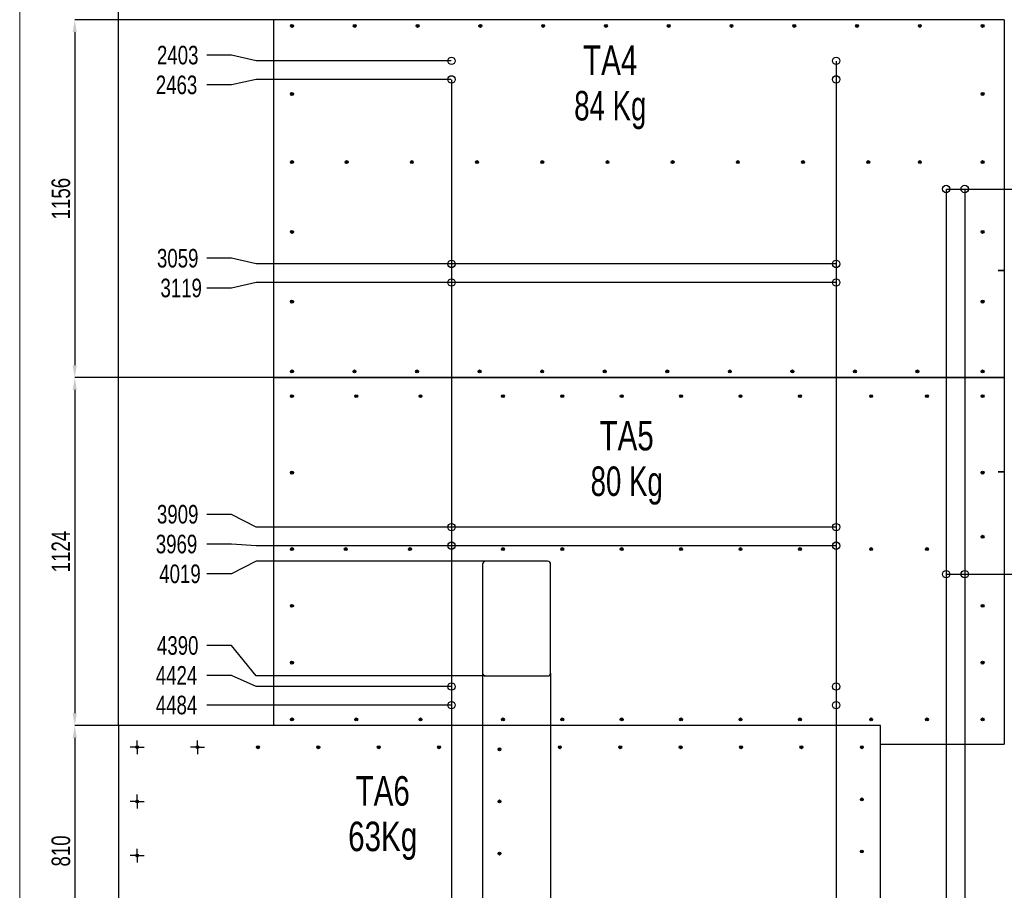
# Model space of a CAD drawing. Header units: millimetres. Extents: x 0 to 841, y 0 to 594.
# Tile 12 of 15: x 535 to 694, y 135 to 275. Entities that reach past the tile are written whole.
import ezdxf

# ---------------------------------------------------------------- set-up
doc = ezdxf.new("R2010")
doc.units = ezdxf.units.MM
doc.header["$PDSIZE"] = -1
doc.linetypes.add('CENTERX2', pattern=[20.32, 12.7, -2.54, 2.54, -2.54])
for name, color, linetype in [('COTES', 1, 'Continuous'), ('NOTES', 6, 'Continuous'), ('TRAIT-MIXTES', 3, 'CENTERX2')]:
    doc.layers.add(name, color=color, linetype=linetype)
doc.layers.add('TRAIT-FORT', color=4, linetype='Continuous', lineweight=25)
doc.styles.add('SLDTEXTSTYLE0', font='TXT', dxfattribs={"width": 0.75})
doc.styles.add('SLDTEXTSTYLE3', font='TXT', dxfattribs={"width": 0.7})
doc.dimstyles.new('SLDDIMSTYLE0', dxfattribs={"dimtxt": 3, "dimasz": 0.333333, "dimexe": 0, "dimexo": 0.0625, "dimgap": 0.75, "dimtad": 0, "dimtih": 1, "dimtoh": 1, "dimdec": 0, "dimlfac": 20, "dimrnd": 1e-09, "dimdsep": 46, "dimtxsty": 'SLDTEXTSTYLE0', "dimblk1": 'ORIGIN', "dimblk2": 'ORIGIN', "dimsah": 1, "dimcen": 0.09, "dimadec": 0, "dimazin": 2, "dimtfac": 1, "dimtdec": 0, "dimtofl": 0, "dimtmove": 0, "dimatfit": 3, "dimldrblk": 'ORIGIN', "dimfxl": 1, "dimfrac": 2, "dimtolj": 1, "dimtzin": 12, "dimarcsym": 0})
doc.dimstyles.new('SLDDIMSTYLE1', dxfattribs={"dimtxt": 3, "dimasz": 2, "dimexe": 0, "dimexo": 0.0625, "dimgap": 0.75, "dimtad": 0, "dimtih": 1, "dimtoh": 1, "dimdec": 0, "dimlfac": 20, "dimrnd": 1e-09, "dimzin": 12, "dimdsep": 46, "dimtxsty": 'SLDTEXTSTYLE0', "dimsah": 1, "dimcen": 0.09, "dimadec": 0, "dimazin": 3, "dimtfac": 1, "dimtdec": 0, "dimtofl": 0, "dimtmove": 0, "dimatfit": 3, "dimfxl": 1, "dimfrac": 2, "dimtolj": 1, "dimtzin": 12, "dimarcsym": 0})
doc.dimstyles.new('SLDDIMSTYLE2', dxfattribs={"dimtxt": 3, "dimasz": 2, "dimexe": 0, "dimexo": 0.0625, "dimgap": 0.75, "dimtad": 1, "dimdec": 0, "dimlfac": 20, "dimrnd": 1e-09, "dimzin": 12, "dimdsep": 46, "dimtxsty": 'SLDTEXTSTYLE0', "dimsah": 1, "dimcen": 0.09, "dimadec": 0, "dimazin": 3, "dimtfac": 1, "dimtdec": 0, "dimtofl": 0, "dimtmove": 0, "dimatfit": 3, "dimfxl": 1, "dimfrac": 2, "dimtolj": 1, "dimtzin": 12, "dimarcsym": 0})

# ---------------------------------------------------------------- blocks, each defined once
blk = doc.blocks.new('_D_7')
at = {"layer": 'COTES', "color": 0, "lineweight": -2, "transparency": 16777216}
for p, q in [((569.44, 269.74), (565.44, 269.74)), ((573.44, 268.83), (569.44, 269.74)), ((604.9, 268.83), (573.44, 268.83))]:
    blk.add_line(p, q, dxfattribs=at)
at = {"layer": 'Defpoints', "color": 0, "transparency": 16777216}
for p in [(576.2, 388.98), (565.44, 269.74), (604.96, 268.83)]:
    blk.add_point(p, dxfattribs=at)
at = {"layer": 'COTES', "color": 0, "transparency": 16777216, "insert": (560.75, 269.74), "char_height": 3, "attachment_point": 5, "style": 'SLDTEXTSTYLE0'}
blk.add_mtext('\\A1;2403', dxfattribs=at)
blk = doc.blocks.new('_D_8')
at = {"layer": 'COTES', "color": 0, "lineweight": -2, "transparency": 16777216}
for p, q in [((573.44, 265.83), (569.44, 264.93)), ((604.9, 265.83), (573.44, 265.83)), ((569.44, 264.93), (565.44, 264.93))]:
    blk.add_line(p, q, dxfattribs=at)
at = {"layer": 'Defpoints', "color": 0, "transparency": 16777216}
for p in [(576.2, 388.98), (604.96, 265.83), (565.44, 264.93)]:
    blk.add_point(p, dxfattribs=at)
at = {"layer": 'COTES', "color": 0, "transparency": 16777216, "insert": (560.56, 264.93), "char_height": 3, "attachment_point": 5, "style": 'SLDTEXTSTYLE0'}
blk.add_mtext('\\A1;2463', dxfattribs=at)
blk = doc.blocks.new('_D_9')
at = {"layer": 'COTES', "color": 0, "lineweight": -2, "transparency": 16777216}
for p, q in [((569.44, 236.94), (565.44, 236.94)), ((573.44, 236.03), (569.44, 236.94)), ((667, 236.03), (573.44, 236.03))]:
    blk.add_line(p, q, dxfattribs=at)
at = {"layer": 'Defpoints', "color": 0, "transparency": 16777216}
for p in [(576.2, 388.98), (565.44, 236.94), (667.06, 236.03)]:
    blk.add_point(p, dxfattribs=at)
at = {"layer": 'COTES', "color": 0, "transparency": 16777216, "insert": (560.75, 236.94), "char_height": 3, "attachment_point": 5, "style": 'SLDTEXTSTYLE0'}
blk.add_mtext('\\A1;3059', dxfattribs=at)
blk = doc.blocks.new('_D_10')
at = {"layer": 'COTES', "color": 0, "lineweight": -2, "transparency": 16777216}
for p, q in [((569.44, 232.13), (565.44, 232.13)), ((573.44, 233.03), (569.44, 232.13)), ((667, 233.03), (573.44, 233.03))]:
    blk.add_line(p, q, dxfattribs=at)
at = {"layer": 'Defpoints', "color": 0, "transparency": 16777216}
for p in [(576.2, 388.98), (565.44, 232.13), (667.06, 233.03)]:
    blk.add_point(p, dxfattribs=at)
at = {"layer": 'COTES', "color": 0, "transparency": 16777216, "insert": (561.31, 232.13), "char_height": 3, "attachment_point": 5, "style": 'SLDTEXTSTYLE0'}
blk.add_mtext('\\A1;3119', dxfattribs=at)
blk = doc.blocks.new('_D_11')
at = {"layer": 'COTES', "color": 0, "lineweight": -2, "transparency": 16777216}
for p, q in [((569.44, 195.59), (565.44, 195.59)), ((573.44, 193.53), (569.44, 195.59)), ((667, 193.53), (573.44, 193.53))]:
    blk.add_line(p, q, dxfattribs=at)
at = {"layer": 'Defpoints', "color": 0, "transparency": 16777216}
for p in [(576.2, 388.98), (565.44, 195.59), (667.06, 193.53)]:
    blk.add_point(p, dxfattribs=at)
at = {"layer": 'COTES', "color": 0, "transparency": 16777216, "insert": (560.75, 195.59), "char_height": 3, "attachment_point": 5, "style": 'SLDTEXTSTYLE0'}
blk.add_mtext('\\A1;3909', dxfattribs=at)
blk = doc.blocks.new('_D_12')
at = {"layer": 'COTES', "color": 0, "lineweight": -2, "transparency": 16777216}
for p, q in [((569.44, 190.78), (565.44, 190.78)), ((573.44, 190.53), (569.44, 190.78)), ((667, 190.53), (573.44, 190.53))]:
    blk.add_line(p, q, dxfattribs=at)
at = {"layer": 'Defpoints', "color": 0, "transparency": 16777216}
for p in [(576.2, 388.98), (565.44, 190.78), (667.06, 190.53)]:
    blk.add_point(p, dxfattribs=at)
at = {"layer": 'COTES', "color": 0, "transparency": 16777216, "insert": (560.56, 190.78), "char_height": 3, "attachment_point": 5, "style": 'SLDTEXTSTYLE0'}
blk.add_mtext('\\A1;3969', dxfattribs=at)
blk = doc.blocks.new('_D_13')
at = {"layer": 'COTES', "color": 0, "lineweight": -2, "transparency": 16777216}
for p, q in [((573.44, 188.03), (569.44, 185.97)), ((610.39, 188.03), (573.44, 188.03)), ((569.44, 185.97), (565.44, 185.97))]:
    blk.add_line(p, q, dxfattribs=at)
at = {"layer": 'Defpoints', "color": 0, "transparency": 16777216}
for p in [(576.2, 388.98), (610.45, 188.03), (565.44, 185.97)]:
    blk.add_point(p, dxfattribs=at)
at = {"layer": 'COTES', "color": 0, "transparency": 16777216, "insert": (561.12, 185.97), "char_height": 3, "attachment_point": 5, "style": 'SLDTEXTSTYLE0'}
blk.add_mtext('\\A1;4019', dxfattribs=at)
blk = doc.blocks.new('_D_14')
at = {"layer": 'COTES', "color": 0, "lineweight": -2, "transparency": 16777216}
for p, q in [((569.44, 174.4), (565.44, 174.4)), ((573.44, 169.5), (569.44, 174.4)), ((610.39, 169.5), (573.44, 169.5))]:
    blk.add_line(p, q, dxfattribs=at)
at = {"layer": 'Defpoints', "color": 0, "transparency": 16777216}
for p in [(576.2, 388.98), (565.44, 174.4), (610.45, 169.5)]:
    blk.add_point(p, dxfattribs=at)
at = {"layer": 'COTES', "color": 0, "transparency": 16777216, "insert": (560.75, 174.4), "char_height": 3, "attachment_point": 5, "style": 'SLDTEXTSTYLE0'}
blk.add_mtext('\\A1;4390', dxfattribs=at)
blk = doc.blocks.new('_D_15')
at = {"layer": 'COTES', "color": 0, "lineweight": -2, "transparency": 16777216}
for p, q in [((569.44, 169.59), (565.44, 169.59)), ((573.44, 167.78), (569.44, 169.59)), ((604.9, 167.78), (573.44, 167.78))]:
    blk.add_line(p, q, dxfattribs=at)
at = {"layer": 'Defpoints', "color": 0, "transparency": 16777216}
for p in [(576.2, 388.98), (565.44, 169.59), (604.96, 167.78)]:
    blk.add_point(p, dxfattribs=at)
at = {"layer": 'COTES', "color": 0, "transparency": 16777216, "insert": (560.56, 169.59), "char_height": 3, "attachment_point": 5, "style": 'SLDTEXTSTYLE0'}
blk.add_mtext('\\A1;4424', dxfattribs=at)
blk = doc.blocks.new('_D_16')
at = {"layer": 'COTES', "color": 0, "lineweight": -2, "transparency": 16777216}
blk.add_line((604.9, 164.78), (565.44, 164.78), dxfattribs=at)
at = {"layer": 'Defpoints', "color": 0, "transparency": 16777216}
for p in [(576.2, 388.98), (565.44, 164.78), (604.96, 164.78)]:
    blk.add_point(p, dxfattribs=at)
at = {"layer": 'COTES', "color": 0, "transparency": 16777216, "insert": (560.56, 164.78), "char_height": 3, "attachment_point": 5, "style": 'SLDTEXTSTYLE0'}
blk.add_mtext('\\A1;4484', dxfattribs=at)
blk = doc.blocks.new('_D_24')
at = {"layer": 'COTES', "color": 0, "lineweight": -2, "transparency": 16777216}
blk.add_line((684.87, 248.13), (821.2, 248.13), dxfattribs=at)
at = {"layer": 'Defpoints', "color": 0, "transparency": 16777216}
for p in [(694.2, 388.98), (684.81, 248.13), (821.2, 248.13)]:
    blk.add_point(p, dxfattribs=at)
at = {"layer": 'COTES', "color": 0, "transparency": 16777216, "insert": (825.7, 248.13), "char_height": 3, "attachment_point": 5, "style": 'SLDTEXTSTYLE0'}
blk.add_mtext('\\A1;2817', dxfattribs=at)
blk = doc.blocks.new('_D_26')
at = {"layer": 'COTES', "color": 0, "lineweight": -2, "transparency": 16777216}
blk.add_line((684.87, 185.93), (821.2, 185.93), dxfattribs=at)
at = {"layer": 'Defpoints', "color": 0, "transparency": 16777216}
for p in [(694.2, 388.98), (684.81, 185.93), (821.2, 185.93)]:
    blk.add_point(p, dxfattribs=at)
at = {"layer": 'COTES', "color": 0, "transparency": 16777216, "insert": (825.51, 185.93), "char_height": 3, "attachment_point": 5, "style": 'SLDTEXTSTYLE0'}
blk.add_mtext('\\A1;4061', dxfattribs=at)
blk = doc.blocks.new('_D_30')
at = {"layer": 'COTES', "color": 0, "lineweight": -2, "transparency": 16777216}
blk.add_line((604.96, 265.77), (604.96, 109.98), dxfattribs=at)
at = {"layer": 'Defpoints', "color": 0, "transparency": 16777216}
for p in [(604.96, 265.83), (551.2, 120.98), (604.96, 109.98)]:
    blk.add_point(p, dxfattribs=at)
at = {"layer": 'COTES', "color": 0, "transparency": 16777216, "insert": (604.96, 105.67), "char_height": 3, "attachment_point": 5, "rotation": 90, "style": 'SLDTEXTSTYLE0'}
blk.add_mtext('\\A1;1075', dxfattribs=at)
blk = doc.blocks.new('_D_31')
at = {"layer": 'COTES', "color": 0, "lineweight": -2, "transparency": 16777216}
for p, q in [((609.95, 169.94), (609.95, 117.98)), ((609.95, 117.98), (609.82, 113.98)), ((609.82, 113.98), (609.82, 109.98))]:
    blk.add_line(p, q, dxfattribs=at)
at = {"layer": 'Defpoints', "color": 0, "transparency": 16777216}
for p in [(609.95, 170), (551.2, 120.98), (609.82, 109.98)]:
    blk.add_point(p, dxfattribs=at)
at = {"layer": 'COTES', "color": 0, "transparency": 16777216, "insert": (609.82, 105.85), "char_height": 3, "attachment_point": 5, "rotation": 90, "style": 'SLDTEXTSTYLE0'}
blk.add_mtext('\\A1;1175', dxfattribs=at)
blk = doc.blocks.new('_D_32')
at = {"layer": 'COTES', "color": 0, "lineweight": -2, "transparency": 16777216}
blk.add_line((620.95, 169.94), (620.95, 109.98), dxfattribs=at)
at = {"layer": 'Defpoints', "color": 0, "transparency": 16777216}
for p in [(620.95, 170), (551.2, 120.98), (620.95, 109.98)]:
    blk.add_point(p, dxfattribs=at)
at = {"layer": 'COTES', "color": 0, "transparency": 16777216, "insert": (620.95, 105.48), "char_height": 3, "attachment_point": 5, "rotation": 90, "style": 'SLDTEXTSTYLE0'}
blk.add_mtext('\\A1;1395', dxfattribs=at)
blk = doc.blocks.new('_D_33')
at = {"layer": 'COTES', "color": 0, "lineweight": -2, "transparency": 16777216}
blk.add_line((667.06, 268.77), (667.06, 109.98), dxfattribs=at)
at = {"layer": 'Defpoints', "color": 0, "transparency": 16777216}
for p in [(667.06, 268.83), (551.2, 120.98), (667.06, 109.98)]:
    blk.add_point(p, dxfattribs=at)
at = {"layer": 'COTES', "color": 0, "transparency": 16777216, "insert": (667.06, 105.48), "char_height": 3, "attachment_point": 5, "rotation": 90, "style": 'SLDTEXTSTYLE0'}
blk.add_mtext('\\A1;2317', dxfattribs=at)
blk = doc.blocks.new('_D_35')
at = {"layer": 'COTES', "color": 0, "lineweight": -2, "transparency": 16777216}
for p, q in [((684.81, 248.07), (684.81, 117.98)), ((684.81, 117.98), (681.77, 113.98)), ((681.77, 113.98), (681.77, 109.98))]:
    blk.add_line(p, q, dxfattribs=at)
at = {"layer": 'Defpoints', "color": 0, "transparency": 16777216}
for p in [(684.81, 248.13), (551.2, 120.98), (681.77, 109.98)]:
    blk.add_point(p, dxfattribs=at)
at = {"layer": 'COTES', "color": 0, "transparency": 16777216, "insert": (681.77, 105.1), "char_height": 3, "attachment_point": 5, "rotation": 90, "style": 'SLDTEXTSTYLE0'}
blk.add_mtext('\\A1;2672', dxfattribs=at)
blk = doc.blocks.new('_D_36')
at = {"layer": 'COTES', "color": 0, "lineweight": -2, "transparency": 16777216}
for p, q in [((687.81, 248.07), (687.81, 117.98)), ((687.81, 117.98), (686.58, 113.98)), ((686.58, 113.98), (686.58, 109.98))]:
    blk.add_line(p, q, dxfattribs=at)
at = {"layer": 'Defpoints', "color": 0, "transparency": 16777216}
for p in [(687.81, 248.13), (551.2, 120.98), (686.58, 109.98)]:
    blk.add_point(p, dxfattribs=at)
at = {"layer": 'COTES', "color": 0, "transparency": 16777216, "insert": (686.58, 105.1), "char_height": 3, "attachment_point": 5, "rotation": 90, "style": 'SLDTEXTSTYLE0'}
blk.add_mtext('\\A1;2732', dxfattribs=at)
blk = doc.blocks.new('_D_37')
at = {"layer": 'COTES', "color": 0, "lineweight": -2, "transparency": 16777216}
for p, q in [((715.31, 269.32), (715.31, 117.98)), ((715.31, 117.98), (714.4, 113.98)), ((714.4, 113.98), (714.4, 109.98))]:
    blk.add_line(p, q, dxfattribs=at)
at = {"layer": 'Defpoints', "color": 0, "transparency": 16777216}
for p in [(715.31, 269.38), (551.2, 120.98), (714.4, 109.98)]:
    blk.add_point(p, dxfattribs=at)
at = {"layer": 'COTES', "color": 0, "transparency": 16777216, "insert": (714.4, 105.1), "char_height": 3, "attachment_point": 5, "rotation": 90, "style": 'SLDTEXTSTYLE0'}
blk.add_mtext('\\A1;3282', dxfattribs=at)
blk = doc.blocks.new('_D_38')
at = {"layer": 'COTES', "color": 0, "lineweight": -2, "transparency": 16777216}
for p, q in [((718.31, 269.32), (718.31, 117.98)), ((718.31, 117.98), (719.21, 113.98)), ((719.21, 113.98), (719.21, 109.98))]:
    blk.add_line(p, q, dxfattribs=at)
at = {"layer": 'Defpoints', "color": 0, "transparency": 16777216}
for p in [(718.31, 269.38), (551.2, 120.98), (719.21, 109.98)]:
    blk.add_point(p, dxfattribs=at)
at = {"layer": 'COTES', "color": 0, "transparency": 16777216, "insert": (719.21, 105.1), "char_height": 3, "attachment_point": 5, "rotation": 90, "style": 'SLDTEXTSTYLE0'}
blk.add_mtext('\\A1;3342', dxfattribs=at)
blk = doc.blocks.new('_D_39')
at = {"layer": 'COTES', "color": 0, "lineweight": -2, "transparency": 16777216}
for p, q in [((773.81, 269.32), (773.81, 117.98)), ((773.81, 117.98), (772.9, 113.98)), ((772.9, 113.98), (772.9, 109.98))]:
    blk.add_line(p, q, dxfattribs=at)
at = {"layer": 'Defpoints', "color": 0, "transparency": 16777216}
for p in [(773.81, 269.38), (551.2, 120.98), (772.9, 109.98)]:
    blk.add_point(p, dxfattribs=at)
at = {"layer": 'COTES', "color": 0, "transparency": 16777216, "insert": (772.9, 105.1), "char_height": 3, "attachment_point": 5, "rotation": 90, "style": 'SLDTEXTSTYLE0'}
blk.add_mtext('\\A1;4452', dxfattribs=at)
blk = doc.blocks.new('_D_40')
at = {"layer": 'COTES', "color": 0, "lineweight": -2, "transparency": 16777216}
for p, q in [((776.81, 269.32), (776.81, 117.98)), ((776.81, 117.98), (777.71, 113.98)), ((777.71, 113.98), (777.71, 109.98))]:
    blk.add_line(p, q, dxfattribs=at)
at = {"layer": 'Defpoints', "color": 0, "transparency": 16777216}
for p in [(776.81, 269.38), (551.2, 120.98), (777.71, 109.98)]:
    blk.add_point(p, dxfattribs=at)
at = {"layer": 'COTES', "color": 0, "transparency": 16777216, "insert": (777.71, 105.48), "char_height": 3, "attachment_point": 5, "rotation": 90, "style": 'SLDTEXTSTYLE0'}
blk.add_mtext('\\A1;4512', dxfattribs=at)
blk = doc.blocks.new('_D_41')
at = {"layer": 'COTES', "color": 0, "lineweight": -2, "transparency": 16777216}
blk.add_line((784.02, 239.22), (784.02, 109.98), dxfattribs=at)
at = {"layer": 'Defpoints', "color": 0, "transparency": 16777216}
for p in [(784.02, 239.28), (551.2, 120.98), (784.02, 109.98)]:
    blk.add_point(p, dxfattribs=at)
at = {"layer": 'COTES', "color": 0, "transparency": 16777216, "insert": (784.02, 105.1), "char_height": 3, "attachment_point": 5, "rotation": 90, "style": 'SLDTEXTSTYLE0'}
blk.add_mtext('\\A1;4656', dxfattribs=at)
blk = doc.blocks.new('_D_42')
at = {"layer": 'COTES', "color": 0, "lineweight": -2, "transparency": 16777216}
blk.add_line((800.02, 239.22), (800.02, 109.98), dxfattribs=at)
at = {"layer": 'Defpoints', "color": 0, "transparency": 16777216}
for p in [(800.02, 239.28), (551.2, 120.98), (800.02, 109.98)]:
    blk.add_point(p, dxfattribs=at)
at = {"layer": 'COTES', "color": 0, "transparency": 16777216, "insert": (800.02, 105.1), "char_height": 3, "attachment_point": 5, "rotation": 90, "style": 'SLDTEXTSTYLE0'}
blk.add_mtext('\\A1;4976', dxfattribs=at)
blk = doc.blocks.new('_D_43')
at = {"layer": 'COTES', "color": 0, "lineweight": -2, "transparency": 16777216}
blk.add_line((805.2, 158.42), (805.2, 109.98), dxfattribs=at)
at = {"layer": 'Defpoints', "color": 0, "transparency": 16777216}
for p in [(805.2, 158.48), (551.2, 120.98), (805.2, 109.98)]:
    blk.add_point(p, dxfattribs=at)
at = {"layer": 'COTES', "color": 0, "transparency": 16777216, "insert": (805.2, 105.48), "char_height": 3, "attachment_point": 5, "rotation": 90, "style": 'SLDTEXTSTYLE0'}
blk.add_mtext('\\A1;5080', dxfattribs=at)
blk = doc.blocks.new('_D_44')
at = {"layer": 'COTES', "color": 0, "lineweight": -2, "transparency": 16777216}
blk.add_line((551.2, 161.54), (551.2, 416.89), dxfattribs=at)
at = {"layer": 'Defpoints', "color": 0, "transparency": 16777216}
for p in [(551.2, 416.89), (551.2, 161.48), (551.2, 161.48)]:
    blk.add_point(p, dxfattribs=at)
at = {"layer": 'COTES', "color": 0, "transparency": 16777216, "insert": (551.2, 418.2), "char_height": 3, "attachment_point": 5, "rotation": 90, "style": 'SLDTEXTSTYLE0'}
blk.add_mtext('\\A1;0', dxfattribs=at)
blk = doc.blocks.new('_Origin')
at = {"color": 0, "linetype": 'ByBlock', "lineweight": -2}
blk.add_line((0, 0), (-1, 0), dxfattribs=at)
blk.add_circle((0, 0), 0.5, dxfattribs=at)
blk = doc.blocks.new('_D_45')
at = {"layer": 'COTES', "color": 0, "lineweight": -2, "transparency": 16777216}
blk.add_line((583.66, 296.39), (583.66, 416.89), dxfattribs=at)
at = {"layer": 'Defpoints', "color": 0, "transparency": 16777216}
for p in [(583.66, 416.89), (583.66, 296.33), (551.2, 161.48)]:
    blk.add_point(p, dxfattribs=at)
at = {"layer": 'COTES', "color": 0, "transparency": 16777216, "insert": (583.66, 420.64), "char_height": 3, "attachment_point": 5, "rotation": 90, "style": 'SLDTEXTSTYLE0'}
blk.add_mtext('\\A1;649', dxfattribs=at)
blk = doc.blocks.new('_D_46')
at = {"layer": 'COTES', "color": 0, "lineweight": -2, "transparency": 16777216}
blk.add_line((593.51, 383.04), (593.51, 416.89), dxfattribs=at)
at = {"layer": 'Defpoints', "color": 0, "transparency": 16777216}
for p in [(593.51, 416.89), (593.51, 382.98), (551.2, 161.48)]:
    blk.add_point(p, dxfattribs=at)
at = {"layer": 'COTES', "color": 0, "transparency": 16777216, "insert": (593.51, 420.64), "char_height": 3, "attachment_point": 5, "rotation": 90, "style": 'SLDTEXTSTYLE0'}
blk.add_mtext('\\A1;846', dxfattribs=at)
blk = doc.blocks.new('_D_47')
at = {"layer": 'COTES', "color": 0, "lineweight": -2, "transparency": 16777216}
blk.add_line((614.51, 383.04), (614.51, 416.89), dxfattribs=at)
at = {"layer": 'Defpoints', "color": 0, "transparency": 16777216}
for p in [(614.51, 416.89), (614.51, 382.98), (551.2, 161.48)]:
    blk.add_point(p, dxfattribs=at)
at = {"layer": 'COTES', "color": 0, "transparency": 16777216, "insert": (614.51, 421.39), "char_height": 3, "attachment_point": 5, "rotation": 90, "style": 'SLDTEXTSTYLE0'}
blk.add_mtext('\\A1;1266', dxfattribs=at)
blk = doc.blocks.new('_D_48')
at = {"layer": 'COTES', "color": 0, "lineweight": -2, "transparency": 16777216}
blk.add_line((688.36, 296.39), (688.36, 416.89), dxfattribs=at)
at = {"layer": 'Defpoints', "color": 0, "transparency": 16777216}
for p in [(688.36, 416.89), (688.36, 296.33), (551.2, 161.48)]:
    blk.add_point(p, dxfattribs=at)
at = {"layer": 'COTES', "color": 0, "transparency": 16777216, "insert": (688.36, 421.76), "char_height": 3, "attachment_point": 5, "rotation": 90, "style": 'SLDTEXTSTYLE0'}
blk.add_mtext('\\A1;2743', dxfattribs=at)
blk = doc.blocks.new('_D_49')
at = {"layer": 'COTES', "color": 0, "lineweight": -2, "transparency": 16777216}
blk.add_line((694.2, 389.04), (694.2, 416.89), dxfattribs=at)
at = {"layer": 'Defpoints', "color": 0, "transparency": 16777216}
for p in [(694.2, 416.89), (694.2, 388.98), (551.2, 161.48)]:
    blk.add_point(p, dxfattribs=at)
at = {"layer": 'COTES', "color": 0, "transparency": 16777216, "insert": (694.2, 421.58), "char_height": 3, "attachment_point": 5, "rotation": 90, "style": 'SLDTEXTSTYLE0'}
blk.add_mtext('\\A1;2860', dxfattribs=at)
blk = doc.blocks.new('_D_51')
at = {"layer": 'COTES', "color": 0, "lineweight": -2, "transparency": 16777216}
for p, q in [((551.14, 161.48), (544.13, 161.48)), ((544.13, 159.48), (544.13, 122.98)), ((551.14, 120.98), (544.13, 120.98))]:
    blk.add_line(p, q, dxfattribs=at)
at = {"layer": 'COTES', "color": 0, "transparency": 16777216}
for points in [[(543.79, 159.48), (544.46, 159.48), (544.13, 161.48)], [(543.79, 122.98), (544.46, 122.98), (544.13, 120.98)]]:
    blk.add_solid(points, dxfattribs=at)
at = {"layer": 'Defpoints', "color": 0, "transparency": 16777216}
for p in [(551.2, 161.48), (544.13, 120.98), (551.2, 120.98)]:
    blk.add_point(p, dxfattribs=at)
at = {"layer": 'COTES', "color": 0, "transparency": 16777216, "insert": (540.38, 141.23), "char_height": 3, "attachment_point": 2, "rotation": 90, "style": 'SLDTEXTSTYLE0'}
blk.add_mtext('\\A1;810', dxfattribs=at)
blk = doc.blocks.new('_D_57')
at = {"layer": 'COTES', "color": 0, "lineweight": -2, "transparency": 16777216}
for p, q in [((576.14, 217.68), (544.13, 217.68)), ((544.13, 215.68), (544.13, 163.48)), ((576.14, 161.48), (544.13, 161.48))]:
    blk.add_line(p, q, dxfattribs=at)
at = {"layer": 'COTES', "color": 0, "transparency": 16777216}
for points in [[(543.79, 215.68), (544.46, 215.68), (544.13, 217.68)], [(543.79, 163.48), (544.46, 163.48), (544.13, 161.48)]]:
    blk.add_solid(points, dxfattribs=at)
at = {"layer": 'Defpoints', "color": 0, "transparency": 16777216}
for p in [(576.2, 217.68), (544.13, 161.48), (576.2, 161.48)]:
    blk.add_point(p, dxfattribs=at)
at = {"layer": 'COTES', "color": 0, "transparency": 16777216, "insert": (540.38, 189.58), "char_height": 3, "attachment_point": 2, "rotation": 90, "style": 'SLDTEXTSTYLE0'}
blk.add_mtext('\\A1;1124', dxfattribs=at)
blk = doc.blocks.new('_D_58')
at = {"layer": 'COTES', "color": 0, "lineweight": -2, "transparency": 16777216}
for p, q in [((576.14, 275.48), (544.13, 275.48)), ((544.13, 273.48), (544.13, 219.67)), ((576.14, 217.67), (544.13, 217.67))]:
    blk.add_line(p, q, dxfattribs=at)
at = {"layer": 'COTES', "color": 0, "transparency": 16777216}
for points in [[(543.79, 273.48), (544.46, 273.48), (544.13, 275.48)], [(543.79, 219.67), (544.46, 219.67), (544.13, 217.67)]]:
    blk.add_solid(points, dxfattribs=at)
at = {"layer": 'Defpoints', "color": 0, "transparency": 16777216}
for p in [(576.2, 275.48), (544.13, 217.67), (576.2, 217.67)]:
    blk.add_point(p, dxfattribs=at)
at = {"layer": 'COTES', "color": 0, "transparency": 16777216, "insert": (540.38, 246.58), "char_height": 3, "attachment_point": 2, "rotation": 90, "style": 'SLDTEXTSTYLE0'}
blk.add_mtext('\\A1;1156', dxfattribs=at)
blk = doc.blocks.new('SW_NOTE_6')
at = {"layer": 'NOTES', "color": 0, "char_height": 4.762, "attachment_point": 2}
for s, insert, style in [('TA4', (5.43, 6.14), 'SLDTEXTSTYLE0'), ('84 Kg', (5.44, -1.21), 'SLDTEXTSTYLE3')]:
    blk.add_mtext(s, dxfattribs=dict(at, insert=insert, style=style))
blk = doc.blocks.new('SW_NOTE_7')
at = {"layer": 'NOTES', "color": 0, "char_height": 4.762, "attachment_point": 2}
for s, insert, style in [('TA5', (5.43, 6.14), 'SLDTEXTSTYLE0'), ('80 Kg', (5.44, -1.21), 'SLDTEXTSTYLE3')]:
    blk.add_mtext(s, dxfattribs=dict(at, insert=insert, style=style))
blk = doc.blocks.new('SW_NOTE_8')
at = {"layer": 'NOTES', "color": 0, "char_height": 4.762, "attachment_point": 2, "style": 'SLDTEXTSTYLE0'}
for s, insert in [('TA6', (5.43, 6.14)), ('63Kg', (5.43, -1.21))]:
    blk.add_mtext(s, dxfattribs=dict(at, insert=insert))
blk = doc.blocks.new('SW_CENTERMARKSYMBOL_1')
at = {"layer": 'TRAIT-MIXTES', "color": 0}
for p, q in [((-1, 0), (-1.1125, 0)), ((0, 0), (-1, 0)), ((0, 1), (0, 1.1125)), ((0, 0), (0, 1)), ((0, 0), (0, -1)), ((0, 0), (1, 0)), ((1, 0), (1.1125, 0)), ((0, -1), (0, -1.1125))]:
    blk.add_line(p, q, dxfattribs=at)
blk = doc.blocks.new('SW_CENTERMARKSYMBOL_3')
at = {"layer": 'TRAIT-MIXTES', "color": 0}
for p, q in [((-1, 0), (-1.1125, 0)), ((0, 0), (-1, 0)), ((0, 1), (0, 1.1125)), ((0, 0), (0, 1)), ((0, 0), (0, -1)), ((0, 0), (1, 0)), ((1, 0), (1.1125, 0)), ((0, -1), (0, -1.1125))]:
    blk.add_line(p, q, dxfattribs=at)
blk = doc.blocks.new('SW_CENTERMARKSYMBOL_4')
at = {"layer": 'TRAIT-MIXTES', "color": 0}
for p, q in [((-1, 0), (-1.1125, 0)), ((0, 0), (-1, 0)), ((0, 1), (0, 1.1125)), ((0, 0), (0, 1)), ((0, 0), (0, -1)), ((0, 0), (1, 0)), ((1, 0), (1.1125, 0)), ((0, -1), (0, -1.1125))]:
    blk.add_line(p, q, dxfattribs=at)
blk = doc.blocks.new('SW_CENTERMARKSYMBOL_5')
at = {"layer": 'TRAIT-MIXTES', "color": 0}
for p, q in [((-1, 0), (-1.1125, 0)), ((0, 0), (-1, 0)), ((0, 1), (0, 1.1125)), ((0, 0), (0, 1)), ((0, 0), (0, -1)), ((0, 0), (1, 0)), ((1, 0), (1.1125, 0)), ((0, -1), (0, -1.1125))]:
    blk.add_line(p, q, dxfattribs=at)

msp = doc.modelspace()

# ---------------------------------------------------------------- linework, layer by layer
at = {"lineweight": 18}
msp.add_line((535.23979, 440.03703), (535.23979, 13.34376), dxfattribs=at)
at = {"layer": 'TRAIT-FORT', "lineweight": 25}
for p, q in [((576.1988, 275.47767), (576.1988, 217.67767)), ((694.1988, 275.47767), (576.1988, 275.47767)), ((694.1988, 275.47767), (694.1988, 234.98267)), ((694.1988, 234.98267), (693.1988, 234.98267)), ((693.1988, 234.98267), (693.1988, 234.97767)), ((693.1988, 234.97767), (694.1988, 234.97767)), ((694.1988, 234.97767), (694.1988, 217.67767)), ((694.1988, 217.67767), (576.1988, 217.67767)), ((576.1988, 217.67267), (694.1988, 217.67267)), ((576.1988, 217.67267), (576.1988, 161.48267)), ((694.1988, 217.67267), (694.1988, 202.47767)), ((693.1988, 202.47767), (693.1988, 202.47267)), ((694.1988, 202.47767), (693.1988, 202.47767)), ((693.1988, 202.47267), (694.1988, 202.47267)), ((694.1988, 202.47267), (694.1988, 158.47767)), ((620.4488, 188.03175), (610.4488, 188.03175)), ((609.9488, 187.53175), (609.9488, 169.99869)), ((620.9488, 169.99869), (620.9488, 187.53175)), ((610.4488, 169.49869), (620.4488, 169.49869)), ((551.1988, 161.47767), (551.1988, 120.97767)), ((674.1988, 161.47767), (551.1988, 161.47767)), ((674.2038, 161.48267), (576.1988, 161.48267)), ((674.1988, 120.97767), (674.1988, 161.47767)), ((674.2038, 158.47767), (674.2038, 161.48267)), ((674.2038, 158.47767), (694.1988, 158.47767))]:
    msp.add_line(p, q, dxfattribs=at)
for centre, radius in [((579.1988, 274.47767), 0.235), ((579.1988, 274.47767), 0.1125), ((589.33517, 274.47767), 0.235), ((589.33517, 274.47767), 0.1125), ((599.47153, 274.47767), 0.235), ((599.47153, 274.47767), 0.1125), ((609.60789, 274.47767), 0.235), ((609.60789, 274.47767), 0.1125), ((619.74426, 274.47767), 0.235), ((619.74426, 274.47767), 0.1125), ((629.88062, 274.47767), 0.235), ((629.88062, 274.47767), 0.1125), ((640.01698, 274.47767), 0.235), ((640.01698, 274.47767), 0.1125), ((650.15335, 274.47767), 0.235), ((650.15335, 274.47767), 0.1125), ((660.28971, 274.47767), 0.235), ((660.28971, 274.47767), 0.1125), ((670.42607, 274.47767), 0.235), ((670.42607, 274.47767), 0.1125), ((680.56244, 274.47767), 0.235), ((680.56244, 274.47767), 0.1125), ((690.6988, 274.47767), 0.235), ((690.6988, 274.47767), 0.1125), ((604.95786, 268.83175), 0.6), ((667.05786, 268.83175), 0.6), ((604.95786, 265.83175), 0.6), ((667.05786, 265.83175), 0.6), ((579.1988, 263.47767), 0.235), ((579.1988, 263.47767), 0.1125), ((690.6988, 263.47767), 0.235), ((690.6988, 263.47767), 0.1125), ((579.1988, 252.47767), 0.235), ((579.1988, 252.47767), 0.1125), ((588.02517, 252.47767), 0.235), ((588.02517, 252.47767), 0.1125), ((598.55153, 252.47767), 0.235), ((598.55153, 252.47767), 0.1125), ((609.07789, 252.47767), 0.235), ((609.07789, 252.47767), 0.1125), ((619.60426, 252.47767), 0.235), ((619.60426, 252.47767), 0.1125), ((630.13062, 252.47767), 0.235), ((630.13062, 252.47767), 0.1125), ((640.65698, 252.47767), 0.235), ((640.65698, 252.47767), 0.1125), ((651.18335, 252.47767), 0.235), ((651.18335, 252.47767), 0.1125), ((661.70971, 252.47767), 0.235), ((661.70971, 252.47767), 0.1125), ((672.23607, 252.47767), 0.235), ((672.23607, 252.47767), 0.1125), ((680.56244, 252.47767), 0.235), ((680.56244, 252.47767), 0.1125), ((690.6988, 252.47767), 0.235), ((690.6988, 252.47767), 0.1125), ((684.8095, 248.13328), 0.6), ((687.8095, 248.13328), 0.6), ((579.1988, 241.20934), 0.235), ((579.1988, 241.20934), 0.1125), ((690.6988, 241.20934), 0.235), ((690.6988, 241.20934), 0.1125), ((604.95786, 236.03175), 0.6), ((667.05786, 236.03175), 0.6), ((604.95786, 233.03175), 0.6), ((667.05786, 233.03175), 0.6), ((579.1988, 229.94101), 0.235), ((579.1988, 229.94101), 0.1125), ((690.6988, 229.94101), 0.235), ((690.6988, 229.94101), 0.1125), ((579.1988, 218.67267), 0.235), ((579.1988, 218.67267), 0.1125), ((589.29617, 218.67267), 0.235), ((589.29617, 218.67267), 0.1125), ((599.39353, 218.67267), 0.235), ((599.39353, 218.67267), 0.1125), ((609.49089, 218.67267), 0.235), ((609.49089, 218.67267), 0.1125), ((619.58826, 218.67267), 0.235), ((619.58826, 218.67267), 0.1125), ((629.68562, 218.67267), 0.235), ((629.68562, 218.67267), 0.1125), ((639.78298, 218.67267), 0.235), ((639.78298, 218.67267), 0.1125), ((649.88035, 218.67267), 0.235), ((649.88035, 218.67267), 0.1125), ((659.97771, 218.67267), 0.235), ((659.97771, 218.67267), 0.1125), ((670.07507, 218.67267), 0.235), ((670.07507, 218.67267), 0.1125), ((680.17244, 218.67267), 0.235), ((680.17244, 218.67267), 0.1125), ((690.6988, 218.67267), 0.235), ((690.6988, 218.67267), 0.1125), ((579.1988, 214.67267), 0.235), ((579.1988, 214.67267), 0.1125), ((589.5738, 214.67267), 0.235), ((589.5738, 214.67267), 0.1125), ((599.9488, 214.67267), 0.235), ((599.9488, 214.67267), 0.1125), ((613.2488, 214.67267), 0.235), ((613.2488, 214.67267), 0.1125), ((622.8388, 214.67267), 0.235), ((622.8388, 214.67267), 0.1125), ((632.4288, 214.67267), 0.235), ((632.4288, 214.67267), 0.1125), ((642.0188, 214.67267), 0.235), ((642.0188, 214.67267), 0.1125), ((651.6088, 214.67267), 0.235), ((651.6088, 214.67267), 0.1125), ((661.1988, 214.67267), 0.235), ((661.1988, 214.67267), 0.1125), ((672.6988, 214.67267), 0.235), ((672.6988, 214.67267), 0.1125), ((681.6988, 214.67267), 0.235), ((681.6988, 214.67267), 0.1125), ((690.6988, 214.67267), 0.235), ((690.6988, 214.67267), 0.1125), ((579.1988, 202.32517), 0.235), ((579.1988, 202.32517), 0.1125), ((690.6988, 202.32517), 0.235), ((690.6988, 202.32517), 0.1125), ((604.95786, 193.53175), 0.6), ((667.05786, 193.53175), 0.6), ((604.95786, 190.53175), 0.6), ((667.05786, 190.53175), 0.6), ((690.6988, 191.97767), 0.235), ((690.6988, 191.97767), 0.1125), ((579.1988, 189.97767), 0.235), ((579.1988, 189.97767), 0.1125), ((587.8738, 189.97767), 0.235), ((587.8738, 189.97767), 0.1125), ((598.2488, 189.97767), 0.235), ((598.2488, 189.97767), 0.1125), ((613.2488, 189.97767), 0.235), ((613.2488, 189.97767), 0.1125), ((622.8388, 189.97767), 0.235), ((622.8388, 189.97767), 0.1125), ((632.4288, 189.97767), 0.235), ((632.4288, 189.97767), 0.1125), ((642.0188, 189.97767), 0.235), ((642.0188, 189.97767), 0.1125), ((651.6088, 189.97767), 0.235), ((651.6088, 189.97767), 0.1125), ((661.1988, 189.97767), 0.235), ((661.1988, 189.97767), 0.1125), ((672.6988, 189.97767), 0.235), ((672.6988, 189.97767), 0.1125), ((681.6988, 189.97767), 0.235), ((681.6988, 189.97767), 0.1125), ((684.8095, 185.93328), 0.6), ((687.8095, 185.93328), 0.6), ((579.1988, 180.81101), 0.235), ((579.1988, 180.81101), 0.1125), ((690.6988, 180.81101), 0.235), ((690.6988, 180.81101), 0.1125), ((579.1988, 171.64434), 0.235), ((579.1988, 171.64434), 0.1125), ((690.6988, 171.64434), 0.235), ((690.6988, 171.64434), 0.1125), ((604.95786, 167.78175), 0.6), ((667.05786, 167.78175), 0.6), ((604.95786, 164.78175), 0.6), ((667.05786, 164.78175), 0.6), ((579.1988, 162.47767), 0.235), ((579.1988, 162.47767), 0.1125), ((589.5738, 162.47767), 0.235), ((589.5738, 162.47767), 0.1125), ((599.9488, 162.47767), 0.235), ((599.9488, 162.47767), 0.1125), ((613.2488, 162.47767), 0.235), ((613.2488, 162.47767), 0.1125), ((622.8388, 162.47767), 0.235), ((622.8388, 162.47767), 0.1125), ((632.4288, 162.47767), 0.235), ((632.4288, 162.47767), 0.1125), ((642.0188, 162.47767), 0.235), ((642.0188, 162.47767), 0.1125), ((651.6088, 162.47767), 0.235), ((651.6088, 162.47767), 0.1125), ((661.1988, 162.47767), 0.235), ((661.1988, 162.47767), 0.1125), ((672.6988, 162.47767), 0.235), ((672.6988, 162.47767), 0.1125), ((681.6988, 162.47767), 0.235), ((681.6988, 162.47767), 0.1125), ((690.6988, 162.47767), 0.235), ((690.6988, 162.47767), 0.1125), ((554.1988, 157.97767), 0.235), ((554.1988, 157.97767), 0.1125), ((563.9488, 157.97767), 0.235), ((563.9488, 157.97767), 0.1125), ((573.6988, 157.97767), 0.235), ((573.6988, 157.97767), 0.1125), ((583.4488, 157.97767), 0.235), ((583.4488, 157.97767), 0.1125), ((593.1988, 157.97767), 0.235), ((593.1988, 157.97767), 0.1125), ((602.9488, 157.97767), 0.235), ((602.9488, 157.97767), 0.1125), ((612.6988, 157.64434), 0.235), ((612.6988, 157.64434), 0.1125), ((622.4488, 157.97767), 0.235), ((622.4488, 157.97767), 0.1125), ((632.1988, 157.97767), 0.235), ((632.1988, 157.97767), 0.1125), ((641.9488, 157.97767), 0.235), ((641.9488, 157.97767), 0.1125), ((651.6988, 157.97767), 0.235), ((651.6988, 157.97767), 0.1125), ((661.4488, 157.97767), 0.235), ((661.4488, 157.97767), 0.1125), ((671.1988, 157.97767), 0.235), ((671.1988, 157.97767), 0.1125), ((554.1988, 149.22767), 0.235), ((612.6988, 149.22767), 0.235), ((671.1988, 149.56101), 0.235), ((671.1988, 149.56101), 0.1125), ((554.1988, 149.22767), 0.1125), ((612.6988, 149.22767), 0.1125), ((554.1988, 140.47767), 0.235), ((554.1988, 140.47767), 0.1125), ((612.6988, 140.81101), 0.235), ((612.6988, 140.81101), 0.1125), ((671.1988, 141.14434), 0.235), ((671.1988, 141.14434), 0.1125)]:
    msp.add_circle(centre, radius, dxfattribs=at)
for centre, start, end in [((610.4488, 187.53175), 90, 180), ((620.4488, 187.53175), 0, 90), ((610.4488, 169.99869), 180, 270), ((620.4488, 169.99869), 270, 0)]:
    msp.add_arc(centre, 0.5, start, end, dxfattribs=at)

# ---------------------------------------------------------------- block references
at = {"layer": 'NOTES'}
for name, p in [('SW_NOTE_6', (625.14393, 265.17538)), ('SW_NOTE_7', (627.79627, 204.53957)), ('SW_NOTE_8', (588.41401, 147.17538))]:
    msp.add_blockref(name, p, dxfattribs=at)
at = {"layer": 'TRAIT-MIXTES'}
for name, p in [('SW_CENTERMARKSYMBOL_4', (554.1988, 157.97767)), ('SW_CENTERMARKSYMBOL_3', (563.9488, 157.97767)), ('SW_CENTERMARKSYMBOL_5', (554.1988, 149.22767)), ('SW_CENTERMARKSYMBOL_1', (554.1988, 140.47767))]:
    msp.add_blockref(name, p, dxfattribs=at)

# ---------------------------------------------------------------- dimensions: what is measured, and where the dimension line sits
at = {"layer": 'COTES'}
for feature_location, offset, dtype, origin, dimstyle, picture, middle in [((688.35786, 296.33175), (0, 120.55657), 1, (551.1988, 161.47767), 'SLDDIMSTYLE1', '_D_48', (688.35786, 421.76332)), ((694.1988, 388.97767), (0, 27.91064), 1, (551.1988, 161.47767), 'SLDDIMSTYLE1', '_D_49', (694.1988, 421.57582)), ((614.50786, 382.97767), (0, 33.91064), 1, (551.1988, 161.47767), 'SLDDIMSTYLE1', '_D_47', (614.50786, 421.38832)), ((583.65786, 296.33175), (0, 120.55657), 1, (551.1988, 161.47767), 'SLDDIMSTYLE1', '_D_45', (583.65786, 420.63832)), ((593.50786, 382.97767), (0, 33.91064), 1, (551.1988, 161.47767), 'SLDDIMSTYLE1', '_D_46', (593.50786, 420.63832)), ((551.1988021, 161.477672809), (0, 255.4106437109), 1, (551.1988021, 161.477672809), 'SLDDIMSTYLE0', '_D_44', (551.1988021, 418.2008165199)), ((604.95786, 265.83175), (-39.52199, -0.90506), 0, (576.1988, 388.97767), 'SLDDIMSTYLE1', '_D_8', (560.56087, 264.92668)), ((667.05786, 190.53175), (-101.62199, 0.25), 0, (576.1988, 388.97767), 'SLDDIMSTYLE1', '_D_12', (560.56087, 190.78175)), ((604.95786, 167.78175), (-39.52199, 1.81013), 0, (576.1988, 388.97767), 'SLDDIMSTYLE1', '_D_15', (560.56087, 169.59187)), ((604.95786, 164.78175), (-39.52199, 0), 0, (576.1988, 388.97767), 'SLDDIMSTYLE1', '_D_16', (560.56087, 164.78175)), ((604.95786, 268.83175), (-39.52199, 0.90506), 0, (576.1988, 388.97767), 'SLDDIMSTYLE1', '_D_7', (560.74837, 269.73681)), ((667.05786, 236.03175), (-101.62199, 0.90506), 0, (576.1988, 388.97767), 'SLDDIMSTYLE1', '_D_9', (560.74837, 236.93681)), ((667.05786, 193.53175), (-101.62199, 2.06013), 0, (576.1988, 388.97767), 'SLDDIMSTYLE1', '_D_11', (560.74837, 195.59187)), ((610.4488, 169.49869), (-45.01293, 4.9033), 0, (576.1988, 388.97767), 'SLDDIMSTYLE1', '_D_14', (560.74837, 174.402)), ((610.4488, 188.03175), (-45.01293, -2.06013), 0, (576.1988, 388.97767), 'SLDDIMSTYLE1', '_D_13', (561.12337, 185.97162)), ((667.05786, 233.03175), (-101.62199, -0.90506), 0, (576.1988, 388.97767), 'SLDDIMSTYLE1', '_D_10', (561.31087, 232.12668)), ((684.8095, 248.13328), (136.3893, 0), 0, (694.1988, 388.97767), 'SLDDIMSTYLE1', '_D_24', (825.6988, 248.13328)), ((684.8095, 185.93328), (136.3893, 0), 0, (694.1988, 388.97767), 'SLDDIMSTYLE1', '_D_26', (825.5113, 185.93328)), ((715.3095, 269.38328), (-0.90506, -159.40496), 1, (551.1988, 120.97767), 'SLDDIMSTYLE1', '_D_37', (714.40444, 105.10332)), ((718.3095, 269.38328), (0.90506, -159.40496), 1, (551.1988, 120.97767), 'SLDDIMSTYLE1', '_D_38', (719.21456, 105.10332)), ((773.8095, 269.38328), (-0.90506, -159.40496), 1, (551.1988, 120.97767), 'SLDDIMSTYLE1', '_D_39', (772.90444, 105.10332)), ((776.8095, 269.38328), (0.90506, -159.40496), 1, (551.1988, 120.97767), 'SLDDIMSTYLE1', '_D_40', (777.71456, 105.47832)), ((667.05786, 268.83175), (0, -158.85343), 1, (551.1988, 120.97767), 'SLDDIMSTYLE1', '_D_33', (667.05786, 105.47832)), ((604.95786, 265.83175), (0, -155.85343), 1, (551.1988, 120.97767), 'SLDDIMSTYLE1', '_D_30', (604.95786, 105.66582)), ((684.8095, 248.13328), (-3.03594, -138.15496), 1, (551.1988, 120.97767), 'SLDDIMSTYLE1', '_D_35', (681.77355, 105.10332)), ((687.8095, 248.13328), (-1.22582, -138.15496), 1, (551.1988, 120.97767), 'SLDDIMSTYLE1', '_D_36', (686.58368, 105.10332)), ((784.01787, 239.28328), (0, -129.30496), 1, (551.1988, 120.97767), 'SLDDIMSTYLE1', '_D_41', (784.01787, 105.10332)), ((800.01787, 239.28328), (0, -129.30496), 1, (551.1988, 120.97767), 'SLDDIMSTYLE1', '_D_42', (800.01787, 105.10332)), ((609.9488, 169.99869), (-0.12553, -60.02038), 1, (551.1988, 120.97767), 'SLDDIMSTYLE1', '_D_31', (609.82327, 105.85332)), ((620.9488, 169.99869), (0, -60.02038), 1, (551.1988, 120.97767), 'SLDDIMSTYLE1', '_D_32', (620.9488, 105.47832)), ((805.1988, 158.47767), (0, -48.49936), 1, (551.1988, 120.97767), 'SLDDIMSTYLE1', '_D_43', (805.1988, 105.47832))]:
    dim = msp.add_ordinate_dim(feature_location=feature_location, offset=offset, dtype=dtype, origin=origin, dimstyle=dimstyle, dxfattribs=at)
    dim.commit()
    dim.dimension.update_dxf_attribs({"geometry": picture, "text_midpoint": middle})
for base, p1, p2, picture, middle in [((544.12773, 217.67267), (576.1988, 275.47767), (576.1988, 217.67267), '_D_58', (544.12773, 246.57517)), ((544.12773, 161.48267), (576.1988, 217.67767), (576.1988, 161.48267), '_D_57', (544.12773, 189.58017)), ((544.12773, 120.97767), (551.1988, 161.47767), (551.1988, 120.97767), '_D_51', (544.12773, 141.22767))]:
    dim = msp.add_linear_dim(base=base, p1=p1, p2=p2, angle=90, dimstyle='SLDDIMSTYLE2', dxfattribs=at)
    dim.commit()
    dim.dimension.update_dxf_attribs({"geometry": picture, "text_midpoint": middle, "dimtype": 160})

doc.saveas('drawing.dxf')
